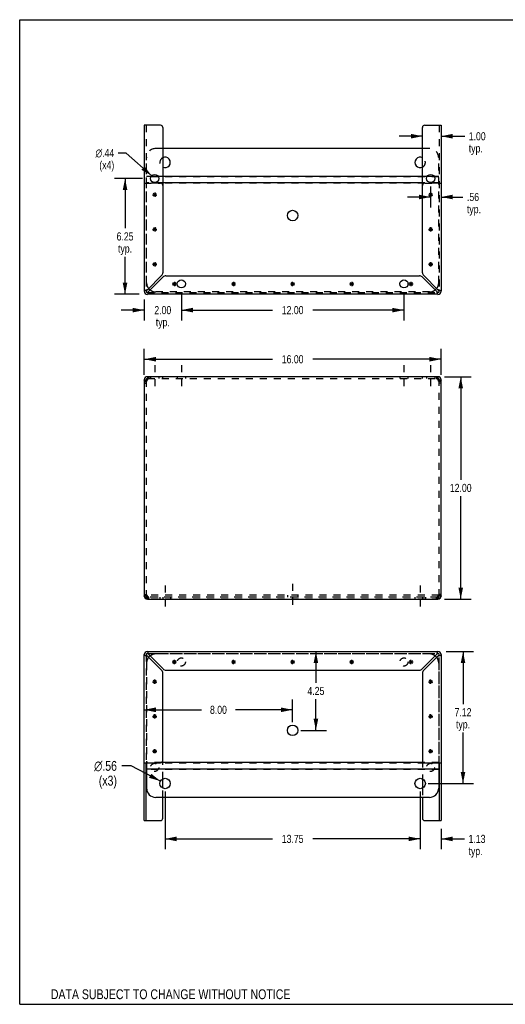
# Model space of a CAD drawing. Header units: inches. Extents: x 0 to 68.8, y 0 to 53.1.
# Tile 1 of 2: x 0 to 26.2, y 0 to 53.1. Entities that reach past the tile are written whole.
import ezdxf

# ---------------------------------------------------------------- set-up
doc = ezdxf.new("R2010")
doc.units = ezdxf.units.IN
doc.header["$LTSCALE"] = 3.78125
doc.header["$MEASUREMENT"] = 0
doc.linetypes.add('DASHED', pattern=[0.2, 0.1, -0.1])
doc.linetypes.add('HIDDEN', pattern=[0.2, 0.1, -0.1])
doc.layers.get('0').update_dxf_attribs({"linetype": 'CONTINUOUS'})
doc.layers.add('DEFAULT_2', color=8, linetype='HIDDEN')
doc.layers.add('DIMENSIONS', color=7, linetype='CONTINUOUS')
doc.styles.get("Standard").update_dxf_attribs({"font": 'txt', "width": 0.8})
doc.styles.add('TEXTSTYLE_1', font='gdt', dxfattribs={"width": 0.8})
doc.dimstyles.new('DIMSTYLE_1', dxfattribs={"dimtxt": 0.4375, "dimasz": 0.625, "dimexe": 0.09, "dimexo": 0.07, "dimgap": 0.035, "dimtad": 0, "dimtih": 1, "dimtoh": 1, "dimzin": 4, "dimdsep": 46, "dimtxsty": 'Standard', "dimblk": '_FILLED', "dimblk1": '_FILLED', "dimblk2": '_FILLED', "dimcen": 0.09, "dimadec": 0, "dimazin": 0, "dimtfac": 1, "dimtofl": 0, "dimtmove": 0, "dimatfit": 3, "dimldrblk": '_FILLED', "dimfxl": 1, "dimtolj": 1, "dimtzin": 4, "dimarcsym": 0})
doc.dimstyles.new('DIMSTYLE_2', dxfattribs={"dimtxt": 0.53125, "dimasz": 0.625, "dimexe": 0.09, "dimexo": 0.07, "dimgap": 0.09, "dimtad": 0, "dimtih": 1, "dimtoh": 1, "dimzin": 4, "dimdsep": 46, "dimtxsty": 'Standard', "dimblk": '_FILLED', "dimblk1": '_FILLED', "dimblk2": '_FILLED', "dimcen": 0.09, "dimadec": 0, "dimazin": 0, "dimtfac": 1, "dimtofl": 0, "dimtmove": 0, "dimatfit": 3, "dimldrblk": '_FILLED', "dimfxl": 1, "dimtolj": 1, "dimtzin": 4, "dimarcsym": 0})
doc.dimstyles.new('DIMSTYLE_3', dxfattribs={"dimtxt": 0.4375, "dimasz": 0.625, "dimexe": 0.09, "dimexo": 0.07, "dimgap": 0.09, "dimtad": 0, "dimtih": 1, "dimtoh": 1, "dimzin": 4, "dimdsep": 46, "dimtxsty": 'Standard', "dimblk": '_FILLED', "dimblk1": '_FILLED', "dimblk2": '_FILLED', "dimcen": 0.09, "dimadec": 0, "dimazin": 0, "dimtfac": 1, "dimtofl": 0, "dimtmove": 0, "dimatfit": 3, "dimldrblk": '_FILLED', "dimfxl": 1, "dimtolj": 1, "dimtzin": 4, "dimarcsym": 0})

# ---------------------------------------------------------------- blocks, each defined once
blk = doc.blocks.new('_FILLED')
at = {"color": 0, "linetype": 'ByBlock'}
blk.add_solid([(0, 0), (-1, 0.2), (-1, -0.2)], dxfattribs=at)
blk = doc.blocks.new('*D1')
at = {"layer": 'DIMENSIONS', "color": 2, "linetype": 'Continuous'}
for p, q in [((6.714, 33.958), (6.714, 35.367)), ((22.714, 33.958), (22.714, 35.367)), ((6.714, 34.805), (13.621, 34.805)), ((22.714, 34.805), (15.808, 34.805))]:
    blk.add_line(p, q, dxfattribs=at)
at = {"layer": 'DIMENSIONS', "color": 2, "linetype": 'Continuous', "xscale": 0.625, "yscale": 0.625, "zscale": 0.625, "rotation": 180}
blk.add_blockref('_FILLED', (6.714, 34.805), dxfattribs=at)
at = {"layer": 'DIMENSIONS', "color": 2, "linetype": 'Continuous', "xscale": 0.625, "yscale": 0.625, "zscale": 0.625}
blk.add_blockref('_FILLED', (22.714, 34.805), dxfattribs=at)
at = {"layer": 'DIMENSIONS', "color": 2, "linetype": 'Continuous', "insert": (14.714, 35.024), "char_height": 0.4375, "width": 1.75, "attachment_point": 2, "line_spacing_factor": 0.9}
blk.add_mtext('16.00', dxfattribs=at)
blk = doc.blocks.new('*D2')
at = {"layer": 'DIMENSIONS', "color": 2, "linetype": 'Continuous'}
for p, q in [((22.909, 33.861), (24.339, 33.861)), ((23.776, 33.861), (23.776, 28.299)), ((23.776, 21.861), (23.776, 27.424)), ((22.909, 21.861), (24.339, 21.861))]:
    blk.add_line(p, q, dxfattribs=at)
at = {"layer": 'DIMENSIONS', "color": 2, "linetype": 'Continuous', "xscale": 0.625, "yscale": 0.625, "zscale": 0.625}
for p, rotation in [((23.776, 33.861), 90), ((23.776, 21.861), 270)]:
    blk.add_blockref('_FILLED', p, dxfattribs=dict(at, rotation=rotation))
at = {"layer": 'DIMENSIONS', "color": 2, "linetype": 'Continuous', "insert": (23.776, 28.08), "char_height": 0.4375, "width": 1.75, "attachment_point": 2, "line_spacing_factor": 0.9}
blk.add_mtext('12.00', dxfattribs=at)
blk = doc.blocks.new('*D5')
at = {"layer": 'DIMENSIONS', "color": 2, "linetype": 'Continuous'}
for p, q in [((15.968, 19.033), (15.968, 17.345)), ((15.968, 14.782), (15.968, 16.47)), ((15.152, 14.782), (16.531, 14.782))]:
    blk.add_line(p, q, dxfattribs=at)
at = {"layer": 'DIMENSIONS', "color": 2, "linetype": 'Continuous', "xscale": 0.625, "yscale": 0.625, "zscale": 0.625}
for p, rotation in [((15.968, 19.033), 90), ((15.968, 14.782), 270)]:
    blk.add_blockref('_FILLED', p, dxfattribs=dict(at, rotation=rotation))
at = {"layer": 'DIMENSIONS', "color": 2, "linetype": 'Continuous', "insert": (15.968, 17.126), "char_height": 0.4375, "width": 1.4, "attachment_point": 2, "line_spacing_factor": 0.9}
blk.add_mtext('4.25', dxfattribs=at)
blk = doc.blocks.new('*D6')
at = {"layer": 'DIMENSIONS', "color": 2, "linetype": 'Continuous'}
for p, q in [((14.714, 15.219), (14.714, 16.452)), ((6.714, 15.89), (9.796, 15.89)), ((14.714, 15.89), (11.633, 15.89))]:
    blk.add_line(p, q, dxfattribs=at)
at = {"layer": 'DIMENSIONS', "color": 2, "linetype": 'Continuous', "xscale": 0.625, "yscale": 0.625, "zscale": 0.625, "rotation": 180}
blk.add_blockref('_FILLED', (6.714, 15.89), dxfattribs=at)
at = {"layer": 'DIMENSIONS', "color": 2, "linetype": 'Continuous', "xscale": 0.625, "yscale": 0.625, "zscale": 0.625}
blk.add_blockref('_FILLED', (14.714, 15.89), dxfattribs=at)
at = {"layer": 'DIMENSIONS', "color": 2, "linetype": 'Continuous', "insert": (10.714, 16.108), "char_height": 0.4375, "width": 1.4, "attachment_point": 2, "line_spacing_factor": 0.9}
blk.add_mtext('8.00', dxfattribs=at)
blk = doc.blocks.new('*D7')
at = {"layer": 'DIMENSIONS', "color": 2, "linetype": 'Continuous'}
for p, q in [((21.589, 11.477), (21.589, 8.362)), ((22.714, 9.472), (22.714, 8.362)), ((21.589, 8.925), (20.339, 8.925)), ((22.714, 8.925), (23.98, 8.925))]:
    blk.add_line(p, q, dxfattribs=at)
at = {"layer": 'DIMENSIONS', "color": 2, "linetype": 'Continuous', "xscale": 0.625, "yscale": 0.625, "zscale": 0.625}
blk.add_blockref('_FILLED', (21.589, 8.925), dxfattribs=at)
at = {"layer": 'DIMENSIONS', "color": 2, "linetype": 'Continuous', "xscale": 0.625, "yscale": 0.625, "zscale": 0.625, "rotation": 180}
blk.add_blockref('_FILLED', (22.714, 8.925), dxfattribs=at)
at = {"layer": 'DIMENSIONS', "color": 2, "linetype": 'Continuous', "insert": (24.199, 9.143), "char_height": 0.4375, "width": 1.4, "attachment_point": 1, "line_spacing_factor": 0.9}
blk.add_mtext('1.13\\Ptyp.', dxfattribs=at)
blk = doc.blocks.new('*D8')
at = {"layer": 'DIMENSIONS', "color": 2, "linetype": 'Continuous'}
for p, q in [((7.839, 11.477), (7.839, 8.362)), ((21.589, 11.477), (21.589, 8.362)), ((7.839, 8.925), (13.621, 8.925)), ((21.589, 8.925), (15.808, 8.925))]:
    blk.add_line(p, q, dxfattribs=at)
at = {"layer": 'DIMENSIONS', "color": 2, "linetype": 'Continuous', "xscale": 0.625, "yscale": 0.625, "zscale": 0.625, "rotation": 180}
blk.add_blockref('_FILLED', (7.839, 8.925), dxfattribs=at)
at = {"layer": 'DIMENSIONS', "color": 2, "linetype": 'Continuous', "xscale": 0.625, "yscale": 0.625, "zscale": 0.625}
blk.add_blockref('_FILLED', (21.589, 8.925), dxfattribs=at)
at = {"layer": 'DIMENSIONS', "color": 2, "linetype": 'Continuous', "insert": (14.714, 9.143), "char_height": 0.4375, "width": 1.75, "attachment_point": 2, "line_spacing_factor": 0.9}
blk.add_mtext('13.75', dxfattribs=at)
blk = doc.blocks.new('*D9')
at = {"layer": 'DIMENSIONS', "color": 2, "linetype": 'Continuous'}
for p, q in [((22.985, 19.033), (24.463, 19.033)), ((23.9, 19.033), (23.9, 16.197)), ((23.9, 11.914), (23.9, 14.666)), ((22.027, 11.914), (24.463, 11.914))]:
    blk.add_line(p, q, dxfattribs=at)
at = {"layer": 'DIMENSIONS', "color": 2, "linetype": 'Continuous', "xscale": 0.625, "yscale": 0.625, "zscale": 0.625}
for p, rotation in [((23.9, 19.033), 90), ((23.9, 11.914), 270)]:
    blk.add_blockref('_FILLED', p, dxfattribs=dict(at, rotation=rotation))
at = {"layer": 'DIMENSIONS', "color": 2, "linetype": 'Continuous', "insert": (23.9, 15.979), "char_height": 0.4375, "width": 1.4, "attachment_point": 2, "line_spacing_factor": 0.9}
blk.add_mtext('7.12\\Ptyp.', dxfattribs=at)
blk = doc.blocks.new('*D10')
at = {"layer": 'DIMENSIONS', "color": 2, "linetype": 'Continuous'}
for p, q in [((6, 12.864), (5.508, 12.864)), ((7.589, 12.043), (6, 12.864))]:
    blk.add_line(p, q, dxfattribs=at)
at = {"layer": 'DIMENSIONS', "color": 2, "linetype": 'Continuous', "xscale": 0.625, "yscale": 0.625, "zscale": 0.625, "rotation": 332.6934381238}
blk.add_blockref('_FILLED', (7.589, 12.043), dxfattribs=at)
at = {"layer": 'DIMENSIONS', "color": 2, "linetype": 'Continuous', "insert": (5.243, 13.13), "char_height": 0.53125, "width": 1.98333, "attachment_point": 3, "line_spacing_factor": 0.9, "style": 'TEXTSTYLE_1'}
blk.add_mtext('{\\Fgdt;n}\\Ftxt;.56\\P(x3)', dxfattribs=at)
blk = doc.blocks.new('*D11')
at = {"layer": 'DIMENSIONS', "color": 2, "linetype": 'Continuous'}
for p, q in [((6.621, 44.557), (5.117, 44.557)), ((5.679, 44.557), (5.679, 41.869)), ((5.679, 38.307), (5.679, 40.338)), ((6.443, 38.307), (5.117, 38.307))]:
    blk.add_line(p, q, dxfattribs=at)
at = {"layer": 'DIMENSIONS', "color": 2, "linetype": 'Continuous', "xscale": 0.625, "yscale": 0.625, "zscale": 0.625}
for p, rotation in [((5.679, 44.557), 90), ((5.679, 38.307), 270)]:
    blk.add_blockref('_FILLED', p, dxfattribs=dict(at, rotation=rotation))
at = {"layer": 'DIMENSIONS', "color": 2, "linetype": 'Continuous', "insert": (5.679, 41.65), "char_height": 0.4375, "width": 1.4, "attachment_point": 2, "line_spacing_factor": 0.9}
blk.add_mtext('6.25\\Ptyp.', dxfattribs=at)
blk = doc.blocks.new('*D12')
at = {"layer": 'DIMENSIONS', "color": 2, "linetype": 'Continuous'}
for p, q in [((8.714, 38.432), (8.714, 36.893)), ((6.714, 38.036), (6.714, 36.893)), ((6.714, 37.455), (5.464, 37.455)), ((8.714, 37.455), (9.964, 37.455))]:
    blk.add_line(p, q, dxfattribs=at)
at = {"layer": 'DIMENSIONS', "color": 2, "linetype": 'Continuous', "xscale": 0.625, "yscale": 0.625, "zscale": 0.625}
blk.add_blockref('_FILLED', (6.714, 37.455), dxfattribs=at)
at = {"layer": 'DIMENSIONS', "color": 2, "linetype": 'Continuous', "xscale": 0.625, "yscale": 0.625, "zscale": 0.625, "rotation": 180}
blk.add_blockref('_FILLED', (8.714, 37.455), dxfattribs=at)
at = {"layer": 'DIMENSIONS', "color": 2, "linetype": 'Continuous', "insert": (7.714, 37.674), "char_height": 0.4375, "width": 1.4, "attachment_point": 2, "line_spacing_factor": 0.9}
blk.add_mtext('2.00\\Ptyp.', dxfattribs=at)
blk = doc.blocks.new('*D13')
at = {"layer": 'DIMENSIONS', "color": 2, "linetype": 'Continuous'}
for p, q in [((8.714, 38.432), (8.714, 36.893)), ((20.714, 38.432), (20.714, 36.893)), ((8.714, 37.455), (13.621, 37.455)), ((20.714, 37.455), (15.808, 37.455))]:
    blk.add_line(p, q, dxfattribs=at)
at = {"layer": 'DIMENSIONS', "color": 2, "linetype": 'Continuous', "xscale": 0.625, "yscale": 0.625, "zscale": 0.625, "rotation": 180}
blk.add_blockref('_FILLED', (8.714, 37.455), dxfattribs=at)
at = {"layer": 'DIMENSIONS', "color": 2, "linetype": 'Continuous', "xscale": 0.625, "yscale": 0.625, "zscale": 0.625}
blk.add_blockref('_FILLED', (20.714, 37.455), dxfattribs=at)
at = {"layer": 'DIMENSIONS', "color": 2, "linetype": 'Continuous', "insert": (14.714, 37.674), "char_height": 0.4375, "width": 1.75, "attachment_point": 2, "line_spacing_factor": 0.9}
blk.add_mtext('12.00', dxfattribs=at)
blk = doc.blocks.new('*D14')
at = {"layer": 'DIMENSIONS', "color": 2, "linetype": 'Continuous'}
for p, q in [((22.152, 44.119), (22.152, 42.995)), ((22.152, 43.558), (20.902, 43.558)), ((22.714, 43.558), (23.894, 43.558))]:
    blk.add_line(p, q, dxfattribs=at)
at = {"layer": 'DIMENSIONS', "color": 2, "linetype": 'Continuous', "xscale": 0.625, "yscale": 0.625, "zscale": 0.625}
blk.add_blockref('_FILLED', (22.152, 43.558), dxfattribs=at)
at = {"layer": 'DIMENSIONS', "color": 2, "linetype": 'Continuous', "xscale": 0.625, "yscale": 0.625, "zscale": 0.625, "rotation": 180}
blk.add_blockref('_FILLED', (22.714, 43.558), dxfattribs=at)
at = {"layer": 'DIMENSIONS', "color": 2, "linetype": 'Continuous', "insert": (24.113, 43.777), "char_height": 0.4375, "width": 1.4, "attachment_point": 1, "line_spacing_factor": 0.9}
blk.add_mtext('.56\\Ptyp.', dxfattribs=at)
blk = doc.blocks.new('*D15')
at = {"layer": 'DIMENSIONS', "color": 2, "linetype": 'Continuous'}
for p, q in [((21.714, 46.838), (20.464, 46.838)), ((22.714, 46.838), (23.991, 46.838))]:
    blk.add_line(p, q, dxfattribs=at)
at = {"layer": 'DIMENSIONS', "color": 2, "linetype": 'Continuous', "xscale": 0.625, "yscale": 0.625, "zscale": 0.625}
blk.add_blockref('_FILLED', (21.714, 46.838), dxfattribs=at)
at = {"layer": 'DIMENSIONS', "color": 2, "linetype": 'Continuous', "xscale": 0.625, "yscale": 0.625, "zscale": 0.625, "rotation": 180}
blk.add_blockref('_FILLED', (22.714, 46.838), dxfattribs=at)
at = {"layer": 'DIMENSIONS', "color": 2, "linetype": 'Continuous', "insert": (24.209, 47.056), "char_height": 0.4375, "width": 1.4, "attachment_point": 1, "line_spacing_factor": 0.9}
blk.add_mtext('1.00\\Ptyp.', dxfattribs=at)
blk = doc.blocks.new('*D16')
at = {"layer": 'DIMENSIONS', "color": 2, "linetype": 'Continuous'}
for p, q in [((5.735, 45.931), (5.316, 45.931)), ((7.114, 44.702), (5.735, 45.931))]:
    blk.add_line(p, q, dxfattribs=at)
at = {"layer": 'DIMENSIONS', "color": 2, "linetype": 'Continuous', "xscale": 0.625, "yscale": 0.625, "zscale": 0.625, "rotation": 318.2856607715}
blk.add_blockref('_FILLED', (7.114, 44.702), dxfattribs=at)
at = {"layer": 'DIMENSIONS', "color": 2, "linetype": 'Continuous', "insert": (5.097, 46.15), "char_height": 0.4375, "width": 1.63333, "attachment_point": 3, "line_spacing_factor": 0.9, "style": 'TEXTSTYLE_1'}
blk.add_mtext('{\\Fgdt;n}\\Ftxt;.44\\P(x4)', dxfattribs=at)

msp = doc.modelspace()

# ---------------------------------------------------------------- linework, layer by layer
at = {"color": 7, "linetype": 'Continuous'}
for p, q in [((0, 0), (0, 53.125)), ((0, 53.125), (68.75, 53.125)), ((6.81, 38.473), (6.818, 38.473)), ((6.881, 38.411), (6.881, 38.402)), ((22.548, 38.402), (22.548, 38.411)), ((22.61, 38.473), (22.619, 38.473)), ((6.714, 33.695), (6.818, 33.695)), ((6.881, 33.861), (6.881, 33.757)), ((6.9, 33.757), (6.881, 33.757)), ((22.548, 33.757), (22.529, 33.757)), ((22.548, 33.861), (22.548, 33.757)), ((22.608, 33.667), (22.606, 33.657)), ((22.61, 33.695), (22.714, 33.695)), ((6.818, 22.028), (6.714, 22.028)), ((6.821, 22.055), (6.822, 22.065)), ((6.839, 21.981), (6.839, 22.054)), ((6.881, 21.861), (6.881, 21.965)), ((6.881, 21.965), (6.9, 21.965)), ((22.529, 21.965), (22.548, 21.965)), ((22.548, 21.861), (22.548, 21.965)), ((22.589, 21.981), (22.589, 22.054)), ((22.714, 22.028), (22.61, 22.028)), ((6.818, 18.867), (6.81, 18.867)), ((6.881, 18.938), (6.881, 18.929)), ((22.548, 18.929), (22.548, 18.938)), ((22.619, 18.867), (22.61, 18.867)), ((8.224, 18.471), (8.454, 18.471)), ((8.258, 18.389), (8.421, 18.552)), ((8.421, 18.389), (8.258, 18.552)), ((8.339, 18.356), (8.339, 18.586)), ((11.412, 18.471), (11.642, 18.471)), ((11.446, 18.389), (11.608, 18.552)), ((11.608, 18.389), (11.446, 18.552)), ((11.527, 18.356), (11.527, 18.586)), ((14.599, 18.471), (14.829, 18.471)), ((14.633, 18.389), (14.796, 18.552)), ((14.796, 18.389), (14.633, 18.552)), ((14.714, 18.356), (14.714, 18.586)), ((17.787, 18.471), (18.017, 18.471)), ((17.821, 18.389), (17.983, 18.552)), ((17.983, 18.389), (17.821, 18.552)), ((17.902, 18.356), (17.902, 18.586)), ((20.974, 18.471), (21.204, 18.471)), ((21.008, 18.389), (21.171, 18.552)), ((21.008, 18.552), (21.171, 18.389)), ((21.089, 18.356), (21.089, 18.586)), ((7.162, 17.408), (7.392, 17.408)), ((7.196, 17.327), (7.358, 17.489)), ((7.358, 17.327), (7.196, 17.489)), ((7.277, 17.293), (7.277, 17.523)), ((22.037, 17.408), (22.267, 17.408)), ((22.071, 17.327), (22.233, 17.489)), ((22.071, 17.489), (22.233, 17.327)), ((22.152, 17.293), (22.152, 17.523)), ((7.162, 15.533), (7.392, 15.533)), ((7.196, 15.452), (7.358, 15.614)), ((7.358, 15.452), (7.196, 15.614)), ((7.277, 15.418), (7.277, 15.648)), ((22.037, 15.533), (22.267, 15.533)), ((22.071, 15.452), (22.233, 15.614)), ((22.071, 15.614), (22.233, 15.452)), ((22.152, 15.418), (22.152, 15.648)), ((7.162, 13.658), (7.392, 13.658)), ((7.358, 13.577), (7.196, 13.739)), ((7.196, 13.577), (7.358, 13.739)), ((7.277, 13.543), (7.277, 13.773)), ((22.037, 13.658), (22.267, 13.658)), ((22.071, 13.739), (22.233, 13.577)), ((22.071, 13.577), (22.233, 13.739)), ((22.152, 13.543), (22.152, 13.773)), ((6.818, 9.91), (6.818, 13.033)), ((6.839, 13.033), (6.839, 11.664)), ((21.792, 13.043), (7.637, 13.043)), ((22.589, 13.033), (22.589, 11.664)), ((22.61, 13.033), (22.61, 9.91)), ((22.589, 12.694), (6.839, 12.694)), ((7.714, 11.663), (7.714, 12.166)), ((21.714, 12.166), (21.714, 11.663)), ((22.089, 11.164), (7.339, 11.164)), ((7.714, 10.035), (7.714, 11.164)), ((21.714, 11.164), (21.714, 10.035)), ((6.714, 9.91), (7.589, 9.91)), ((21.839, 9.91), (22.714, 9.91)), ((0, 0), (68.75, 0))]:
    msp.add_line(p, q, dxfattribs=at)
at = {"color": 3, "linetype": 'Continuous'}
for p, q in [((6.714, 47.43), (6.714, 38.473)), ((7.589, 47.43), (6.714, 47.43)), ((7.714, 47.305), (7.714, 39.474)), ((21.714, 39.474), (21.714, 47.305)), ((21.839, 47.43), (22.714, 47.43)), ((22.714, 47.43), (22.714, 38.473)), ((21.714, 46.175), (7.714, 46.175)), ((7.461, 44.673), (7.092, 44.673)), ((21.714, 44.673), (7.714, 44.673)), ((22.336, 44.673), (21.967, 44.673)), ((21.714, 44.324), (7.714, 44.324)), ((7.65, 39.318), (6.881, 38.549)), ((22.548, 38.549), (21.779, 39.318)), ((6.957, 38.473), (7.726, 39.242)), ((7.882, 39.307), (21.547, 39.307)), ((21.703, 39.242), (22.472, 38.473)), ((6.805, 38.526), (6.783, 38.519)), ((22.548, 38.307), (6.881, 38.307)), ((22.495, 38.397), (22.502, 38.375)), ((6.714, 33.695), (6.714, 22.028)), ((22.548, 33.861), (6.881, 33.861)), ((6.881, 33.695), (6.888, 33.721)), ((6.911, 33.793), (6.919, 33.812)), ((22.51, 33.812), (22.517, 33.793)), ((22.54, 33.721), (22.548, 33.695)), ((22.714, 22.028), (22.714, 33.695)), ((6.888, 22.002), (6.881, 22.028)), ((6.881, 21.861), (22.548, 21.861)), ((6.919, 21.91), (6.911, 21.93)), ((22.517, 21.93), (22.51, 21.91)), ((22.548, 22.028), (22.54, 22.002)), ((6.714, 9.91), (6.714, 18.867)), ((6.881, 19.033), (22.548, 19.033)), ((6.881, 18.79), (7.65, 18.021)), ((6.934, 18.942), (6.927, 18.964)), ((7.726, 18.097), (6.957, 18.867)), ((22.472, 18.867), (21.703, 18.097)), ((21.779, 18.021), (22.548, 18.79)), ((22.624, 18.813), (22.646, 18.821)), ((22.714, 18.867), (22.714, 9.91)), ((7.714, 13.158), (7.714, 17.866)), ((7.882, 18.033), (21.547, 18.033)), ((21.714, 17.866), (21.714, 13.158)), ((6.714, 13.033), (7.589, 13.033)), ((21.839, 13.033), (22.714, 13.033))]:
    msp.add_line(p, q, dxfattribs=at)
at = {"color": 2, "linetype": 'DASHED'}
for p, q in [((7.277, 34.486), (7.277, 33.132)), ((8.714, 34.486), (8.714, 33.132)), ((20.714, 34.486), (20.714, 33.132)), ((22.152, 34.486), (22.152, 33.132)), ((7.839, 22.593), (7.839, 21.239)), ((14.714, 22.694), (14.714, 21.34)), ((21.589, 22.593), (21.589, 21.239))]:
    msp.add_line(p, q, dxfattribs=at)
at = {"color": 3, "linetype": 'Continuous'}
for points in [[(6.783, 38.519), (6.763, 38.511), (6.746, 38.504), (6.733, 38.496), (6.723, 38.488), (6.716, 38.481), (6.714, 38.473)], [(6.881, 38.549), (6.855, 38.542), (6.829, 38.534), (6.805, 38.526)], [(6.881, 38.307), (6.888, 38.309), (6.896, 38.315), (6.904, 38.325), (6.911, 38.338), (6.919, 38.355), (6.927, 38.375)], [(6.927, 38.375), (6.934, 38.397), (6.942, 38.422), (6.949, 38.447), (6.957, 38.473)], [(22.472, 38.473), (22.479, 38.447), (22.487, 38.422), (22.495, 38.397)], [(22.502, 38.375), (22.51, 38.355), (22.517, 38.338), (22.525, 38.325), (22.533, 38.315), (22.54, 38.309), (22.548, 38.307)], [(22.646, 38.519), (22.624, 38.526), (22.599, 38.534), (22.574, 38.542), (22.548, 38.549)], [(22.714, 38.473), (22.712, 38.481), (22.706, 38.488), (22.696, 38.496), (22.683, 38.504), (22.666, 38.511), (22.646, 38.519)], [(6.763, 33.612), (6.749, 33.626), (6.737, 33.64), (6.727, 33.654), (6.72, 33.667), (6.716, 33.681), (6.714, 33.695)], [(6.881, 33.695), (6.859, 33.681), (6.838, 33.667), (6.817, 33.654), (6.798, 33.64), (6.78, 33.626), (6.763, 33.612)], [(6.888, 33.721), (6.896, 33.746), (6.904, 33.77), (6.911, 33.793)], [(6.919, 33.812), (6.927, 33.829), (6.934, 33.843), (6.942, 33.853), (6.949, 33.859), (6.957, 33.861)], [(22.472, 33.861), (22.479, 33.859), (22.487, 33.853), (22.495, 33.843), (22.502, 33.829), (22.51, 33.812)], [(22.517, 33.793), (22.525, 33.77), (22.533, 33.746), (22.54, 33.721)], [(22.666, 33.612), (22.649, 33.626), (22.631, 33.64), (22.612, 33.654), (22.591, 33.667), (22.57, 33.681), (22.548, 33.695)], [(22.714, 33.695), (22.713, 33.681), (22.709, 33.667), (22.702, 33.654), (22.692, 33.64), (22.68, 33.626), (22.666, 33.612)], [(6.714, 22.028), (6.716, 22.041), (6.72, 22.055), (6.727, 22.069), (6.737, 22.083), (6.749, 22.096), (6.763, 22.11)], [(6.763, 22.11), (6.78, 22.096), (6.798, 22.083), (6.817, 22.069), (6.838, 22.055), (6.859, 22.041), (6.881, 22.028)], [(6.911, 21.93), (6.904, 21.952), (6.896, 21.976), (6.888, 22.002)], [(6.957, 21.861), (6.949, 21.863), (6.942, 21.869), (6.934, 21.879), (6.927, 21.893), (6.919, 21.91)], [(22.51, 21.91), (22.502, 21.893), (22.495, 21.879), (22.487, 21.869), (22.479, 21.863), (22.472, 21.861)], [(22.54, 22.002), (22.533, 21.976), (22.525, 21.952), (22.517, 21.93)], [(22.548, 22.028), (22.57, 22.041), (22.591, 22.055), (22.612, 22.069), (22.631, 22.083), (22.649, 22.096), (22.666, 22.11)], [(22.666, 22.11), (22.68, 22.096), (22.692, 22.083), (22.702, 22.069), (22.709, 22.055), (22.713, 22.041), (22.714, 22.028)], [(6.714, 18.867), (6.716, 18.859), (6.723, 18.851), (6.733, 18.844), (6.746, 18.836), (6.763, 18.828), (6.783, 18.821)], [(6.783, 18.821), (6.805, 18.813), (6.829, 18.806), (6.855, 18.798), (6.881, 18.79)], [(6.927, 18.964), (6.919, 18.984), (6.911, 19.001), (6.904, 19.015), (6.896, 19.025), (6.888, 19.031), (6.881, 19.033)], [(6.957, 18.867), (6.949, 18.893), (6.942, 18.918), (6.934, 18.942)], [(22.502, 18.964), (22.495, 18.942), (22.487, 18.918), (22.479, 18.893), (22.472, 18.867)], [(22.548, 19.033), (22.54, 19.031), (22.533, 19.025), (22.525, 19.015), (22.517, 19.001), (22.51, 18.984), (22.502, 18.964)], [(22.548, 18.79), (22.574, 18.798), (22.599, 18.806), (22.624, 18.813)], [(22.646, 18.821), (22.666, 18.828), (22.683, 18.836), (22.696, 18.844), (22.706, 18.851), (22.712, 18.859), (22.714, 18.867)]]:
    msp.add_lwpolyline(points, dxfattribs=at)
at = {"color": 7, "linetype": 'Continuous'}
for points in [[(6.881, 38.549), (6.871, 38.542), (6.862, 38.534), (6.852, 38.526), (6.844, 38.519), (6.837, 38.511), (6.83, 38.504), (6.825, 38.496), (6.821, 38.488), (6.819, 38.481), (6.818, 38.473)], [(6.881, 38.411), (6.888, 38.411), (6.896, 38.414), (6.904, 38.417), (6.911, 38.423)], [(6.911, 38.423), (6.919, 38.429), (6.927, 38.436), (6.934, 38.445), (6.942, 38.454), (6.949, 38.463), (6.957, 38.473)], [(22.472, 38.473), (22.479, 38.463), (22.487, 38.454), (22.495, 38.445), (22.502, 38.436), (22.51, 38.429), (22.517, 38.423), (22.525, 38.417), (22.533, 38.414), (22.54, 38.411), (22.548, 38.411)], [(22.598, 38.504), (22.592, 38.511), (22.585, 38.519), (22.576, 38.526), (22.567, 38.534), (22.558, 38.542), (22.548, 38.549)], [(22.61, 38.473), (22.61, 38.481), (22.607, 38.488), (22.604, 38.496), (22.598, 38.504)], [(6.822, 33.657), (6.821, 33.667), (6.819, 33.681), (6.818, 33.695)], [(22.61, 33.695), (22.61, 33.681), (22.608, 33.667)], [(6.818, 22.028), (6.819, 22.041), (6.821, 22.055)], [(22.606, 22.065), (22.608, 22.055), (22.61, 22.041), (22.61, 22.028)], [(6.818, 18.867), (6.819, 18.859), (6.821, 18.851), (6.825, 18.844), (6.83, 18.836)], [(6.83, 18.836), (6.837, 18.828), (6.844, 18.821), (6.852, 18.813), (6.862, 18.806), (6.871, 18.798), (6.881, 18.79)], [(6.957, 18.867), (6.949, 18.876), (6.942, 18.886), (6.934, 18.895), (6.927, 18.903), (6.919, 18.911), (6.911, 18.917), (6.904, 18.922), (6.896, 18.926), (6.888, 18.928), (6.881, 18.929)], [(22.517, 18.917), (22.51, 18.911), (22.502, 18.903), (22.495, 18.895), (22.487, 18.886), (22.479, 18.876), (22.472, 18.867)], [(22.548, 18.929), (22.54, 18.928), (22.533, 18.926), (22.525, 18.922), (22.517, 18.917)], [(22.548, 18.79), (22.558, 18.798), (22.567, 18.806), (22.576, 18.813), (22.585, 18.821), (22.592, 18.828), (22.598, 18.836), (22.604, 18.844), (22.607, 18.851), (22.61, 18.859), (22.61, 18.867)]]:
    msp.add_lwpolyline(points, dxfattribs=at)
at = {"color": 3, "linetype": 'Continuous'}
for centre, radius in [((7.277, 44.557), 0.219), ((22.152, 44.557), 0.219), ((14.714, 42.558), 0.281), ((8.714, 38.869), 0.219), ((20.714, 38.869), 0.219)]:
    msp.add_circle(centre, radius, dxfattribs=at)
at = {"color": 7, "linetype": 'Continuous'}
for centre in [(14.714, 14.782), (7.839, 11.914), (21.589, 11.914)]:
    msp.add_circle(centre, 0.281, dxfattribs=at)
at = {"color": 3, "linetype": 'Continuous'}
for centre, radius, start, end in [((7.589, 47.305), 0.125, 0, 90), ((21.839, 47.305), 0.125, 90, 180), ((7.839, 45.425), 0.281, 243.5695, 116.4305), ((21.589, 45.425), 0.281, 63.5695, 296.4305), ((7.494, 39.474), 0.22, 315, 360), ((21.934, 39.474), 0.22, 180, 225), ((7.882, 39.087), 0.22, 90, 135), ((21.547, 39.087), 0.22, 45, 90), ((6.881, 38.473), 0.167, 180, 270), ((7.339, 38.933), 0.5, 218.9378, 231.304), ((22.089, 38.933), 0.5, 308.696, 321.0622), ((22.548, 38.473), 0.167, 270, 360), ((6.881, 33.695), 0.167, 90, 180), ((22.548, 33.695), 0.167, 0, 90), ((6.881, 22.028), 0.167, 180, 270), ((22.548, 22.028), 0.167, 270, 360), ((6.881, 18.867), 0.167, 90, 180), ((22.548, 18.867), 0.167, 0, 90), ((7.882, 18.253), 0.22, 225, 270), ((21.547, 18.253), 0.22, 270, 315), ((7.494, 17.866), 0.22, 0, 45), ((21.934, 17.866), 0.22, 135, 180), ((7.589, 13.158), 0.125, 270, 360), ((21.839, 13.158), 0.125, 180, 270)]:
    msp.add_arc(centre, radius, start, end, dxfattribs=at)
at = {"color": 7, "linetype": 'Continuous'}
for centre, radius, start, end in [((6.881, 38.473), 0.0625, 180, 270), ((22.548, 38.473), 0.0625, 270, 360), ((6.881, 33.695), 0.0625, 90, 180), ((22.548, 33.695), 0.0625, 0, 90), ((6.881, 22.028), 0.0625, 180, 270), ((22.548, 22.028), 0.0625, 270, 360), ((6.881, 18.867), 0.0625, 90, 180), ((7.339, 18.407), 0.5, 128.696, 141.0622), ((22.089, 18.407), 0.5, 38.9378, 51.304), ((22.548, 18.867), 0.0625, 0, 90), ((7.339, 11.664), 0.5, 180, 270), ((22.089, 11.664), 0.5, 270, 360), ((7.589, 10.035), 0.125, 270, 360), ((21.839, 10.035), 0.125, 180, 270)]:
    msp.add_arc(centre, radius, start, end, dxfattribs=at)
at = {"layer": 'DEFAULT_2', "color": 8, "linetype": 'HIDDEN'}
for p, q in [((6.818, 47.43), (6.818, 38.473)), ((22.61, 47.43), (22.61, 38.473)), ((7.714, 46.175), (7.339, 46.175)), ((22.089, 46.175), (21.714, 46.175)), ((6.839, 38.933), (6.839, 45.675)), ((22.589, 38.933), (22.589, 45.675)), ((7.092, 44.673), (6.839, 44.673)), ((22.589, 44.646), (6.839, 44.646)), ((7.714, 44.673), (7.461, 44.673)), ((21.967, 44.673), (21.714, 44.673)), ((22.589, 44.673), (22.336, 44.673)), ((6.714, 44.307), (7.589, 44.307)), ((7.714, 44.324), (6.839, 44.324)), ((22.589, 44.297), (6.839, 44.297)), ((22.589, 44.324), (21.714, 44.324)), ((21.839, 44.307), (22.714, 44.307)), ((7.162, 43.682), (7.392, 43.682)), ((7.196, 43.6), (7.358, 43.763)), ((7.358, 43.6), (7.196, 43.763)), ((7.277, 43.797), (7.277, 43.567)), ((22.037, 43.682), (22.267, 43.682)), ((22.071, 43.6), (22.233, 43.763)), ((22.233, 43.6), (22.071, 43.763)), ((22.152, 43.797), (22.152, 43.567)), ((7.162, 41.807), (7.392, 41.807)), ((7.358, 41.725), (7.196, 41.888)), ((7.196, 41.725), (7.358, 41.888)), ((7.277, 41.922), (7.277, 41.692)), ((22.037, 41.807), (22.267, 41.807)), ((22.233, 41.725), (22.071, 41.888)), ((22.071, 41.725), (22.233, 41.888)), ((22.152, 41.922), (22.152, 41.692)), ((7.162, 39.932), (7.392, 39.932)), ((7.358, 39.85), (7.196, 40.013)), ((7.196, 39.85), (7.358, 40.013)), ((7.277, 40.047), (7.277, 39.817)), ((22.037, 39.932), (22.267, 39.932)), ((22.233, 39.85), (22.071, 40.013)), ((22.071, 39.85), (22.233, 40.013)), ((22.152, 40.047), (22.152, 39.817)), ((8.224, 38.869), (8.454, 38.869)), ((8.421, 38.788), (8.258, 38.95)), ((8.258, 38.788), (8.421, 38.95)), ((8.339, 38.984), (8.339, 38.754)), ((11.412, 38.869), (11.642, 38.869)), ((11.608, 38.788), (11.446, 38.95)), ((11.446, 38.788), (11.608, 38.95)), ((11.527, 38.984), (11.527, 38.754)), ((14.599, 38.869), (14.829, 38.869)), ((14.796, 38.788), (14.633, 38.95)), ((14.633, 38.788), (14.796, 38.95)), ((14.714, 38.754), (14.714, 38.984)), ((17.787, 38.869), (18.017, 38.869)), ((17.983, 38.788), (17.821, 38.95)), ((17.821, 38.788), (17.983, 38.95)), ((17.902, 38.984), (17.902, 38.754)), ((20.974, 38.869), (21.204, 38.869)), ((21.171, 38.788), (21.008, 38.95)), ((21.008, 38.788), (21.171, 38.95)), ((21.089, 38.984), (21.089, 38.754)), ((6.881, 38.411), (22.548, 38.411)), ((22.089, 38.433), (7.339, 38.433)), ((6.714, 33.521), (6.818, 33.521)), ((6.763, 33.612), (6.837, 33.612)), ((6.818, 33.695), (6.818, 22.028)), ((6.9, 33.757), (22.529, 33.757)), ((6.957, 33.861), (6.957, 33.757)), ((7.058, 33.861), (7.058, 33.757)), ((7.496, 33.861), (7.496, 33.757)), ((7.714, 33.757), (7.714, 33.861)), ((8.496, 33.861), (8.496, 33.757)), ((8.933, 33.861), (8.933, 33.757)), ((20.496, 33.861), (20.496, 33.757)), ((20.933, 33.861), (20.933, 33.757)), ((21.714, 33.757), (21.714, 33.861)), ((21.933, 33.861), (21.933, 33.757)), ((22.371, 33.861), (22.371, 33.757)), ((22.472, 33.861), (22.472, 33.757)), ((22.666, 33.612), (22.592, 33.612)), ((22.61, 22.028), (22.61, 33.695)), ((22.714, 33.521), (22.61, 33.521)), ((6.714, 22.11), (6.837, 22.11)), ((6.839, 22.054), (6.839, 22.069)), ((22.589, 22.069), (6.839, 22.069)), ((6.839, 21.864), (6.839, 21.981)), ((22.589, 21.968), (6.839, 21.968)), ((6.881, 21.965), (6.839, 21.965)), ((22.589, 21.864), (6.839, 21.864)), ((22.529, 21.965), (6.9, 21.965)), ((6.957, 21.861), (6.957, 21.965)), ((7.558, 21.968), (7.558, 21.864)), ((7.714, 21.965), (7.714, 21.861)), ((8.121, 21.968), (8.121, 21.864)), ((14.433, 22.069), (14.433, 21.965)), ((14.996, 22.069), (14.996, 21.965)), ((21.308, 21.968), (21.308, 21.864)), ((21.714, 21.965), (21.714, 21.861)), ((21.871, 21.968), (21.871, 21.864)), ((22.472, 21.861), (22.472, 21.965)), ((22.589, 21.965), (22.548, 21.965)), ((22.589, 22.054), (22.589, 22.069)), ((22.589, 21.864), (22.589, 21.981)), ((22.714, 22.11), (22.592, 22.11)), ((6.818, 18.867), (6.818, 13.033)), ((6.881, 18.929), (22.548, 18.929)), ((22.089, 18.907), (7.339, 18.907)), ((22.61, 13.033), (22.61, 18.867)), ((6.839, 18.407), (6.839, 13.033)), ((22.589, 18.407), (22.589, 13.033)), ((7.637, 13.043), (6.839, 13.043)), ((22.589, 13.016), (6.839, 13.016)), ((7.714, 12.166), (7.714, 13.158)), ((21.714, 13.158), (21.714, 12.166)), ((22.589, 13.043), (21.792, 13.043)), ((22.589, 12.667), (6.839, 12.667)), ((7.714, 11.164), (7.714, 11.663)), ((21.714, 11.663), (21.714, 11.164))]:
    msp.add_line(p, q, dxfattribs=at)
for points in [[(6.837, 33.612), (6.831, 33.626), (6.827, 33.64), (6.823, 33.654), (6.822, 33.657)], [(6.881, 33.695), (6.873, 33.681), (6.865, 33.667), (6.857, 33.654), (6.85, 33.64), (6.843, 33.626), (6.837, 33.612)], [(6.881, 33.695), (6.888, 33.704), (6.896, 33.714), (6.904, 33.723), (6.911, 33.731), (6.919, 33.739), (6.927, 33.745), (6.934, 33.75), (6.942, 33.754), (6.949, 33.756), (6.957, 33.757)], [(22.472, 33.757), (22.479, 33.756), (22.487, 33.754), (22.495, 33.75), (22.502, 33.745), (22.51, 33.739), (22.517, 33.731), (22.525, 33.723), (22.533, 33.714), (22.54, 33.704), (22.548, 33.695)], [(22.592, 33.612), (22.586, 33.626), (22.579, 33.64), (22.572, 33.654), (22.564, 33.667), (22.556, 33.681), (22.548, 33.695)], [(22.606, 33.657), (22.606, 33.654), (22.602, 33.64), (22.597, 33.626), (22.592, 33.612)], [(6.822, 22.065), (6.823, 22.069), (6.827, 22.083), (6.831, 22.096), (6.837, 22.11)], [(6.837, 22.11), (6.843, 22.096), (6.85, 22.083), (6.857, 22.069), (6.865, 22.055), (6.873, 22.041), (6.881, 22.028)], [(6.957, 21.965), (6.949, 21.966), (6.942, 21.968), (6.934, 21.972), (6.927, 21.977), (6.919, 21.983), (6.911, 21.991), (6.904, 21.999), (6.896, 22.008), (6.888, 22.018), (6.881, 22.028)], [(22.548, 22.028), (22.54, 22.018), (22.533, 22.008), (22.525, 21.999), (22.517, 21.991), (22.51, 21.983), (22.502, 21.977), (22.495, 21.972), (22.487, 21.968), (22.479, 21.966), (22.472, 21.965)], [(22.548, 22.028), (22.556, 22.041), (22.564, 22.055), (22.572, 22.069), (22.579, 22.083), (22.586, 22.096), (22.592, 22.11)], [(22.592, 22.11), (22.597, 22.096), (22.602, 22.083), (22.606, 22.069), (22.606, 22.065)]]:
    msp.add_lwpolyline(points, dxfattribs=at)
for centre in [(8.714, 18.471), (20.714, 18.471), (7.277, 12.783), (22.152, 12.783)]:
    msp.add_circle(centre, 0.219, dxfattribs=at)
for centre, radius, start, end in [((7.339, 45.675), 0.5, 90, 180), ((22.089, 45.675), 0.5, 0, 90), ((7.839, 45.425), 0.281, 116.4305, 243.5695), ((21.589, 45.425), 0.281, 296.4305, 63.5695), ((7.589, 44.182), 0.125, 0, 90), ((21.839, 44.182), 0.125, 90, 180), ((7.339, 38.933), 0.5, 180, 218.9378), ((22.089, 38.933), 0.5, 321.0622, 360), ((7.339, 38.933), 0.5, 231.304, 270), ((22.089, 38.933), 0.5, 270, 308.696), ((7.339, 18.407), 0.5, 141.0622, 180), ((7.339, 18.407), 0.5, 90, 128.696), ((22.089, 18.407), 0.5, 51.304, 90), ((22.089, 18.407), 0.5, 0, 38.9378)]:
    msp.add_arc(centre, radius, start, end, dxfattribs=at)

# ---------------------------------------------------------------- texts
at = {"layer": 'DIMENSIONS', "color": 2, "linetype": 'Continuous', "insert": (8.136, 0.809), "char_height": 0.53125, "width": 15.725, "attachment_point": 2, "line_spacing_factor": 0.9}
msp.add_mtext('DATA SUBJECT TO CHANGE WITHOUT NOTICE', dxfattribs=at)

# ---------------------------------------------------------------- dimensions: what is measured, and where the dimension line sits
at = {"layer": 'DIMENSIONS', "color": 2, "linetype": 'Continuous'}
for base, p1, p2, picture, middle in [((22.714, 46.838), (21.714, 47.305), (22.714, 47.43), '*D15', (24.909, 46.51)), ((8.714, 37.455), (6.714, 38.106), (8.714, 38.502), '*D12', (7.714, 37.127))]:
    dim = msp.add_linear_dim(base=base, p1=p1, p2=p2, text='<>\\Ptyp.', dimstyle='DIMSTYLE_1', dxfattribs=at)
    dim.commit()
    dim.dimension.update_dxf_attribs({"geometry": picture, "text_midpoint": middle, "dimtype": 160})
for base, p1, p2, angle, picture, middle in [((22.152, 43.558), (22.714, 47.43), (22.152, 42.925), 180, '*D14', (24.813, 43.23)), ((5.679, 44.557), (6.513, 38.307), (6.691, 44.557), 90, '*D11', (5.679, 41.103)), ((23.9, 11.914), (22.915, 19.033), (21.957, 11.914), 270, '*D9', (23.9, 15.432)), ((21.58939, 8.92462), (22.71441, 8.29212), (21.58939, 11.5469), 180, '*D7', (24.89858, 8.59649))]:
    dim = msp.add_linear_dim(base=base, p1=p1, p2=p2, angle=angle, text='<>\\Ptyp.', dimstyle='DIMSTYLE_1', dxfattribs=at)
    dim.commit()
    dim.dimension.update_dxf_attribs({"geometry": picture, "text_midpoint": middle, "dimtype": 160})
for p1, p2, text, dimstyle, picture, middle in [((7.114, 44.702), (7.44, 44.411), '<>\\P(x4)', 'DIMSTYLE_3', '*D16', (4.28, 45.603)), ((7.589, 12.043), (8.089, 11.785), '<>\\P(x3)', 'DIMSTYLE_2', '*D10', (4.251, 12.466))]:
    dim = msp.add_diameter_dim_2p(p1=p1, p2=p2, text=text, dimstyle=dimstyle, dxfattribs=at)
    dim.commit()
    dim.dimension.update_dxf_attribs({"geometry": picture, "text_midpoint": middle, "dimtype": 163})
for base, p1, p2, picture, middle in [((20.714, 37.455), (8.714, 38.502), (20.714, 38.502), '*D13', (14.714, 37.455)), ((14.714, 15.89), (6.714, 13.033), (14.714, 15.149), '*D6', (10.714, 15.89))]:
    dim = msp.add_linear_dim(base=base, p1=p1, p2=p2, dimstyle='DIMSTYLE_1', dxfattribs=at)
    dim.commit()
    dim.dimension.update_dxf_attribs({"geometry": picture, "text_midpoint": middle, "dimtype": 160})
for base, p1, p2, angle, picture, middle in [((6.714, 34.805), (22.714, 33.888), (6.714, 33.888), 180, '*D1', (14.714, 34.805)), ((23.776, 21.861), (22.839, 33.861), (22.839, 21.861), 270, '*D2', (23.776, 27.861)), ((15.968, 14.782), (22.548, 19.033), (15.082, 14.782), 270, '*D5', (15.968, 16.907)), ((7.839, 8.925), (21.589, 11.547), (7.839, 11.547), 180, '*D8', (14.714, 8.925))]:
    dim = msp.add_linear_dim(base=base, p1=p1, p2=p2, angle=angle, dimstyle='DIMSTYLE_1', dxfattribs=at)
    dim.commit()
    dim.dimension.update_dxf_attribs({"geometry": picture, "text_midpoint": middle, "dimtype": 160})

doc.saveas('drawing.dxf')
